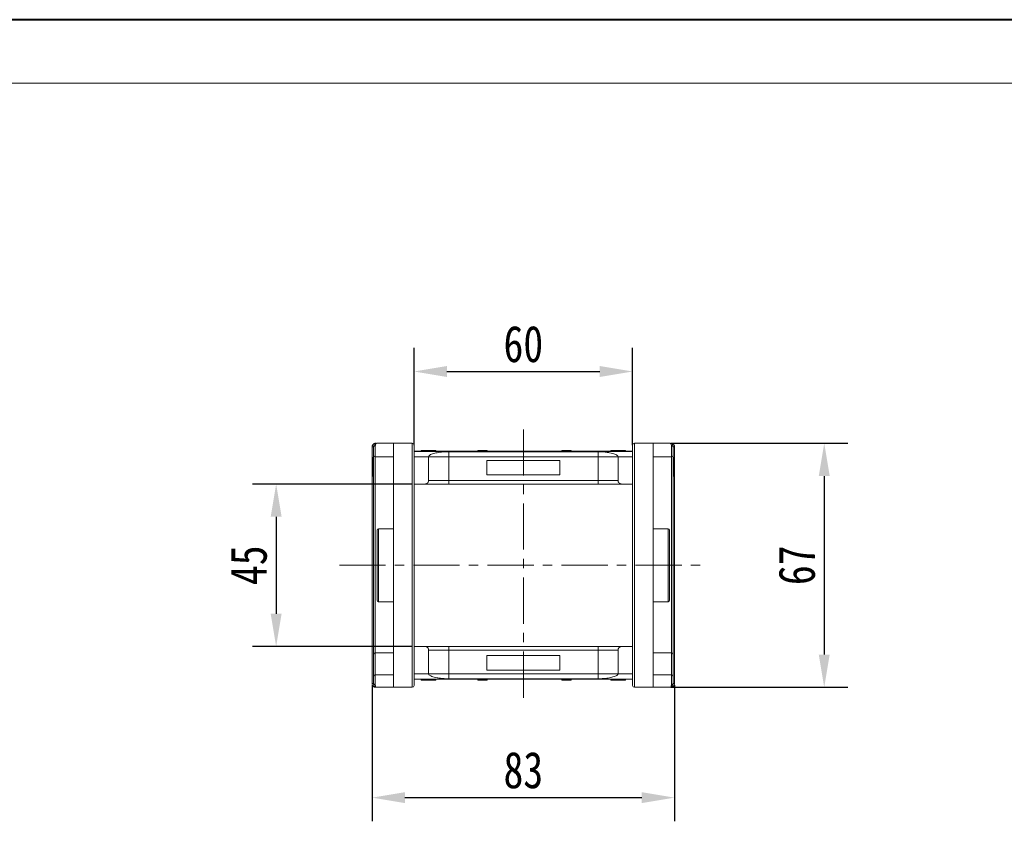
# Model space of a CAD drawing. Header units: millimetres. Extents: x 1675 to 3137, y 343 to 1376.
# Tile 17 of 84: x 2127 to 2397, y 1156 to 1376. Entities that reach past the tile are written whole.
import ezdxf

# ---------------------------------------------------------------- set-up
doc = ezdxf.new("R2010")
doc.units = ezdxf.units.MM
doc.linetypes.add('CENTERX2', pattern=[20.32, 12.7, -2.54, 2.54, -2.54])
doc.styles.get("Standard").update_dxf_attribs({"font": '仿宋_GB2312.ttf', "width": 0.8})
doc.dimstyles.new('副本 ISO-45.1', dxfattribs={"dimtxt": 10, "dimasz": 9, "dimexe": 6.5, "dimexo": 0.625, "dimgap": 2.5, "dimtad": 1, "dimdsep": 46, "dimtxsty": 'Standard', "dimcen": 2.5, "dimadec": 0, "dimazin": 0, "dimtfac": 1, "dimtmove": 0, "dimatfit": 3, "dimfxl": 0, "dimarcsym": 0})

# ---------------------------------------------------------------- blocks, each defined once
blk = doc.blocks.new('*D2418')
at = {"color": 0, "lineweight": -2}
for p, q in [((2234.45, 1248.6), (2190.71, 1248.6)), ((2197.21, 1239.6), (2197.21, 1213)), ((2234.45, 1204), (2190.71, 1204))]:
    blk.add_line(p, q, dxfattribs=at)
at = {"color": 0, "lineweight": 9}
for points in [[(2195.71, 1239.6), (2198.71, 1239.6), (2197.21, 1248.6)], [(2195.71, 1213), (2198.71, 1213), (2197.21, 1204)]]:
    blk.add_solid(points, dxfattribs=at)
at = {"layer": 'Defpoints', "color": 0, "lineweight": 9}
for p in [(2235.07, 1248.6), (2197.21, 1204), (2235.07, 1204)]:
    blk.add_point(p, dxfattribs=at)
at = {"color": 0, "lineweight": 9, "insert": (2189.71, 1226.3), "char_height": 10, "attachment_point": 5, "rotation": 90}
blk.add_mtext('45', dxfattribs=at)
blk = doc.blocks.new('*D2419')
at = {"color": 0, "lineweight": -2}
for p, q in [((2305.58, 1259.8), (2354.18, 1259.8)), ((2347.68, 1250.8), (2347.68, 1201.8)), ((2305.58, 1192.8), (2354.18, 1192.8))]:
    blk.add_line(p, q, dxfattribs=at)
at = {"color": 0, "lineweight": 9}
for points in [[(2346.18, 1250.8), (2349.18, 1250.8), (2347.68, 1259.8)], [(2346.18, 1201.8), (2349.18, 1201.8), (2347.68, 1192.8)]]:
    blk.add_solid(points, dxfattribs=at)
at = {"layer": 'Defpoints', "color": 0, "lineweight": 9}
for p in [(2304.96, 1259.8), (2304.96, 1192.8), (2347.68, 1192.8)]:
    blk.add_point(p, dxfattribs=at)
at = {"color": 0, "lineweight": 9, "insert": (2340.18, 1226.3), "char_height": 10, "attachment_point": 5, "rotation": 90}
blk.add_mtext('67', dxfattribs=at)
blk = doc.blocks.new('*D2420')
at = {"color": 0, "lineweight": -2}
for p, q in [((2235.07, 1259.25), (2235.07, 1285.99)), ((2295.07, 1259.25), (2295.07, 1285.99)), ((2244.07, 1279.49), (2286.07, 1279.49))]:
    blk.add_line(p, q, dxfattribs=at)
at = {"color": 0, "lineweight": 9}
for points in [[(2244.07, 1280.99), (2244.07, 1277.99), (2235.07, 1279.49)], [(2286.07, 1280.99), (2286.07, 1277.99), (2295.07, 1279.49)]]:
    blk.add_solid(points, dxfattribs=at)
at = {"layer": 'Defpoints', "color": 0, "lineweight": 9}
for p in [(2295.07, 1279.49), (2235.07, 1258.62), (2295.07, 1258.62)]:
    blk.add_point(p, dxfattribs=at)
at = {"color": 0, "lineweight": 9, "insert": (2265.07, 1286.99), "char_height": 10, "attachment_point": 5}
blk.add_mtext('60', dxfattribs=at)
blk = doc.blocks.new('*D2421')
at = {"color": 0, "lineweight": -2}
for p, q in [((2223.57, 1193.35), (2223.57, 1156.02)), ((2306.57, 1193.35), (2306.57, 1156.02)), ((2232.57, 1162.52), (2297.57, 1162.52))]:
    blk.add_line(p, q, dxfattribs=at)
at = {"color": 0, "lineweight": 9}
for points in [[(2232.57, 1164.02), (2232.57, 1161.02), (2223.57, 1162.52)], [(2297.57, 1164.02), (2297.57, 1161.02), (2306.57, 1162.52)]]:
    blk.add_solid(points, dxfattribs=at)
at = {"layer": 'Defpoints', "color": 0, "lineweight": 9}
for p in [(2223.57, 1193.98), (2306.57, 1193.98), (2306.57, 1162.52)]:
    blk.add_point(p, dxfattribs=at)
at = {"color": 0, "lineweight": 9, "insert": (2265.07, 1170.02), "char_height": 10, "attachment_point": 5}
blk.add_mtext('83', dxfattribs=at)

msp = doc.modelspace()

# ---------------------------------------------------------------- linework, layer by layer
at = {"color": 7, "lineweight": 40}
msp.add_line((3135.335, 1376.056), (1674.507, 1376.056), dxfattribs=at)
at = {"color": 7, "lineweight": 13}
msp.add_line((3117.944, 1358.665), (1761.462, 1358.665), dxfattribs=at)
at = {"color": 1, "linetype": 'CENTERX2', "lineweight": 13}
for p, q in [((2265.072, 1263.608), (2265.072, 1189.001)), ((2214.57, 1226.304), (2315.574, 1226.304))]:
    msp.add_line(p, q, dxfattribs=at)
at = {"color": 7, "linetype": 'Continuous', "lineweight": 15}
for p, q in [((2229.422, 1259.804), (2224.922, 1259.804)), ((2229.422, 1259.804), (2229.422, 1192.804)), ((2234.572, 1259.804), (2229.422, 1259.804)), ((2234.572, 1259.804), (2234.572, 1192.804)), ((2295.572, 1192.804), (2295.572, 1259.804)), ((2300.722, 1259.804), (2295.572, 1259.804)), ((2300.722, 1192.804), (2300.722, 1259.804)), ((2305.222, 1259.804), (2300.722, 1259.804)), ((2223.572, 1258.802), (2223.572, 1258.805)), ((2223.572, 1258.805), (2223.922, 1258.804)), ((2223.572, 1258.802), (2223.922, 1258.802)), ((2223.572, 1193.806), (2223.572, 1258.802)), ((2224.422, 1259.138), (2224.422, 1256.054)), ((2295.072, 1257.604), (2235.072, 1257.604)), ((2235.072, 1257.56), (2295.072, 1257.56)), ((2237.02, 1257.804), (2237.02, 1257.604)), ((2237.427, 1257.804), (2237.427, 1257.604)), ((2239.045, 1257.804), (2239.045, 1257.604)), ((2240.661, 1257.804), (2240.661, 1257.604)), ((2241.072, 1257.804), (2241.072, 1257.604)), ((2285.572, 1257.473), (2244.572, 1257.473)), ((2244.572, 1257.473), (2244.572, 1256.104)), ((2252.589, 1257.604), (2252.589, 1257.804)), ((2252.589, 1257.804), (2252.816, 1257.804)), ((2252.816, 1257.804), (2252.816, 1257.604)), ((2252.828, 1257.804), (2252.816, 1257.804)), ((2252.828, 1257.604), (2252.828, 1257.804)), ((2252.828, 1257.804), (2252.933, 1257.804)), ((2252.933, 1257.604), (2252.933, 1257.804)), ((2252.933, 1257.804), (2253.415, 1257.804)), ((2253.415, 1257.804), (2253.415, 1257.604)), ((2253.624, 1257.804), (2253.415, 1257.804)), ((2253.624, 1257.604), (2253.624, 1257.804)), ((2253.624, 1257.804), (2255.002, 1257.804)), ((2255.002, 1257.804), (2255.002, 1257.604)), ((2255.142, 1257.804), (2255.002, 1257.804)), ((2255.142, 1257.604), (2255.142, 1257.804)), ((2275.616, 1257.804), (2275.616, 1257.604)), ((2275.62, 1257.804), (2275.616, 1257.804)), ((2275.62, 1257.604), (2275.62, 1257.804)), ((2275.62, 1257.804), (2276.101, 1257.804)), ((2276.101, 1257.604), (2276.101, 1257.804)), ((2276.361, 1257.804), (2276.101, 1257.804)), ((2276.361, 1257.804), (2276.361, 1257.604)), ((2276.432, 1257.804), (2276.361, 1257.804)), ((2276.432, 1257.604), (2276.432, 1257.804)), ((2276.432, 1257.804), (2276.876, 1257.804)), ((2276.876, 1257.604), (2276.876, 1257.804)), ((2276.876, 1257.804), (2277.594, 1257.804)), ((2277.594, 1257.604), (2277.594, 1257.804)), ((2277.594, 1257.804), (2277.945, 1257.804)), ((2277.945, 1257.804), (2277.945, 1257.604)), ((2278.051, 1257.804), (2277.945, 1257.804)), ((2278.051, 1257.604), (2278.051, 1257.804)), ((2278.051, 1257.804), (2278.169, 1257.804)), ((2278.169, 1257.604), (2278.169, 1257.804)), ((2285.572, 1256.104), (2285.572, 1257.473)), ((2289.072, 1257.804), (2289.072, 1257.604)), ((2291.125, 1257.604), (2291.125, 1257.804)), ((2293.123, 1257.804), (2293.123, 1257.604)), ((2305.722, 1256.054), (2305.722, 1259.138)), ((2306.222, 1258.804), (2306.572, 1258.805)), ((2306.222, 1258.802), (2306.572, 1258.802)), ((2306.572, 1258.805), (2306.572, 1258.802)), ((2306.572, 1258.802), (2306.572, 1193.806)), ((2223.922, 1255.868), (2223.722, 1255.868)), ((2224.422, 1256.054), (2229.422, 1256.054)), ((2224.422, 1202.263), (2224.422, 1256.054)), ((2239.072, 1256.104), (2235.072, 1256.104)), ((2239.072, 1256.104), (2244.572, 1256.104)), ((2239.072, 1256.104), (2239.072, 1249.604)), ((2244.572, 1256.104), (2244.572, 1249.604)), ((2244.572, 1256.104), (2285.572, 1256.104)), ((2275.072, 1255.104), (2255.072, 1255.104)), ((2255.072, 1255.104), (2255.072, 1251.104)), ((2275.072, 1251.104), (2275.072, 1255.104)), ((2285.572, 1256.104), (2291.072, 1256.104)), ((2285.572, 1249.604), (2285.572, 1256.104)), ((2291.072, 1256.104), (2295.072, 1256.104)), ((2291.072, 1249.604), (2291.072, 1256.104)), ((2300.722, 1256.054), (2305.722, 1256.054)), ((2305.722, 1256.054), (2305.722, 1202.263)), ((2306.222, 1255.868), (2306.422, 1255.868)), ((2306.222, 1255.804), (2306.422, 1255.804)), ((2306.422, 1255.804), (2306.422, 1252.568)), ((2223.922, 1253.297), (2223.722, 1253.297)), ((2306.422, 1252.568), (2306.222, 1252.568)), ((2306.222, 1252.471), (2306.422, 1252.471)), ((2306.422, 1252.407), (2306.222, 1252.407)), ((2306.422, 1252.471), (2306.422, 1252.407)), ((2223.722, 1250.74), (2223.922, 1250.74)), ((2244.572, 1249.604), (2239.072, 1249.604)), ((2244.572, 1249.604), (2244.572, 1248.604)), ((2285.572, 1249.604), (2244.572, 1249.604)), ((2255.072, 1251.104), (2275.072, 1251.104)), ((2291.072, 1249.604), (2285.572, 1249.604)), ((2285.572, 1249.604), (2285.572, 1248.604)), ((2306.222, 1250.74), (2306.422, 1250.74)), ((2235.072, 1248.604), (2238.072, 1248.604)), ((2244.572, 1248.604), (2285.572, 1248.604)), ((2292.072, 1248.604), (2295.072, 1248.604)), ((2229.422, 1236.304), (2225.272, 1236.304)), ((2225.272, 1236.304), (2225.272, 1226.304)), ((2304.872, 1236.304), (2300.722, 1236.304)), ((2304.872, 1216.304), (2304.872, 1236.304)), ((2225.272, 1226.304), (2225.272, 1216.304)), ((2225.272, 1216.304), (2229.422, 1216.304)), ((2300.722, 1216.304), (2304.872, 1216.304)), ((2238.072, 1204.004), (2235.072, 1204.004)), ((2239.072, 1203.004), (2239.072, 1196.504)), ((2239.072, 1203.004), (2244.572, 1203.004)), ((2244.572, 1204.004), (2244.572, 1203.004)), ((2285.572, 1204.004), (2244.572, 1204.004)), ((2244.572, 1203.004), (2244.572, 1196.504)), ((2244.572, 1203.004), (2285.572, 1203.004)), ((2285.572, 1203.004), (2285.572, 1204.004)), ((2285.572, 1203.004), (2291.072, 1203.004)), ((2285.572, 1196.504), (2285.572, 1203.004)), ((2291.072, 1196.504), (2291.072, 1203.004)), ((2292.072, 1204.004), (2295.072, 1204.004)), ((2223.922, 1195.865), (2223.922, 1201.909)), ((2229.422, 1202.263), (2224.422, 1202.263)), ((2224.422, 1196.218), (2224.422, 1202.263)), ((2275.072, 1201.504), (2255.072, 1201.504)), ((2255.072, 1201.504), (2255.072, 1197.504)), ((2275.072, 1197.504), (2275.072, 1201.504)), ((2305.722, 1202.263), (2300.722, 1202.263)), ((2305.722, 1202.263), (2305.722, 1196.218)), ((2306.222, 1201.909), (2306.222, 1195.865)), ((2255.072, 1197.504), (2275.072, 1197.504)), ((2224.422, 1196.218), (2224.422, 1193.471)), ((2229.422, 1196.218), (2224.422, 1196.218)), ((2235.072, 1196.504), (2239.072, 1196.504)), ((2295.072, 1195.049), (2235.072, 1195.049)), ((2235.072, 1195.004), (2295.072, 1195.004)), ((2237.02, 1194.804), (2237.02, 1195.004)), ((2239.018, 1195.004), (2239.018, 1194.804)), ((2244.572, 1196.504), (2239.072, 1196.504)), ((2241.072, 1194.804), (2241.072, 1195.004)), ((2244.572, 1196.504), (2244.572, 1195.136)), ((2285.572, 1196.504), (2244.572, 1196.504)), ((2244.572, 1195.136), (2285.572, 1195.136)), ((2252.589, 1195.004), (2252.589, 1194.804)), ((2252.707, 1194.804), (2252.589, 1194.804)), ((2252.707, 1195.004), (2252.707, 1194.804)), ((2252.707, 1194.804), (2252.813, 1194.804)), ((2252.813, 1194.804), (2252.813, 1195.004)), ((2253.164, 1194.804), (2252.813, 1194.804)), ((2253.164, 1195.004), (2253.164, 1194.804)), ((2253.882, 1194.804), (2253.164, 1194.804)), ((2253.882, 1195.004), (2253.882, 1194.804)), ((2254.326, 1194.804), (2253.882, 1194.804)), ((2254.326, 1195.004), (2254.326, 1194.804)), ((2254.326, 1194.804), (2254.397, 1194.804)), ((2254.397, 1194.804), (2254.397, 1195.004)), ((2254.397, 1194.804), (2254.657, 1194.804)), ((2254.657, 1195.004), (2254.657, 1194.804)), ((2255.138, 1194.804), (2254.657, 1194.804)), ((2255.138, 1195.004), (2255.138, 1194.804)), ((2255.138, 1194.804), (2255.142, 1194.804)), ((2255.142, 1194.804), (2255.142, 1195.004)), ((2275.616, 1195.004), (2275.616, 1194.804)), ((2275.616, 1194.804), (2275.756, 1194.804)), ((2275.756, 1194.804), (2275.756, 1195.004)), ((2277.135, 1194.804), (2275.756, 1194.804)), ((2277.135, 1195.004), (2277.135, 1194.804)), ((2277.135, 1194.804), (2277.343, 1194.804)), ((2277.343, 1194.804), (2277.343, 1195.004)), ((2277.825, 1194.804), (2277.343, 1194.804)), ((2277.825, 1195.004), (2277.825, 1194.804)), ((2277.93, 1194.804), (2277.825, 1194.804)), ((2277.93, 1195.004), (2277.93, 1194.804)), ((2277.93, 1194.804), (2277.942, 1194.804)), ((2277.942, 1194.804), (2277.942, 1195.004)), ((2278.169, 1194.804), (2277.942, 1194.804)), ((2278.169, 1195.004), (2278.169, 1194.804)), ((2285.572, 1196.504), (2285.572, 1195.136)), ((2291.072, 1196.504), (2285.572, 1196.504)), ((2289.072, 1194.804), (2289.072, 1195.004)), ((2289.483, 1194.804), (2289.483, 1195.004)), ((2295.072, 1196.504), (2291.072, 1196.504)), ((2291.099, 1194.804), (2291.099, 1195.004)), ((2292.717, 1194.804), (2292.717, 1195.004)), ((2293.123, 1194.804), (2293.123, 1195.004)), ((2305.722, 1196.218), (2300.722, 1196.218)), ((2305.722, 1193.471), (2305.722, 1196.218)), ((2223.572, 1193.803), (2223.572, 1193.806)), ((2223.922, 1193.806), (2223.572, 1193.806)), ((2223.922, 1193.804), (2223.572, 1193.803)), ((2224.922, 1192.804), (2229.422, 1192.804)), ((2229.422, 1192.804), (2234.572, 1192.804)), ((2295.572, 1192.804), (2300.722, 1192.804)), ((2300.722, 1192.804), (2305.222, 1192.804)), ((2306.572, 1193.806), (2306.222, 1193.806)), ((2306.572, 1193.803), (2306.222, 1193.804)), ((2306.572, 1193.806), (2306.572, 1193.803))]:
    msp.add_line(p, q, dxfattribs=at)
for centre, radius, start, end in [((2224.601, 1259.648), 0.158, 100.60493, 166.76076), ((2234.572, 1259.304), 0.5, 0, 90), ((2295.572, 1259.304), 0.5, 90, 180), ((2305.543, 1259.648), 0.158, 13.23924, 79.39507), ((2224.352, 1258.7), 0.443, 80.98068, 166.39946), ((2305.791, 1258.7), 0.443, 13.60053, 99.01929), ((2224.392, 1256.525), 0.472, 184.06872, 273.55943), ((2305.751, 1256.525), 0.472, 266.44057, 355.93128), ((2225.272, 1235.954), 0.35, 90, 180), ((2304.872, 1235.954), 0.35, 0, 90), ((2225.272, 1216.654), 0.35, 180, 270), ((2304.872, 1216.654), 0.35, 270, 0), ((2224.359, 1201.821), 0.446, 81.95053, 168.57825), ((2305.784, 1201.821), 0.446, 11.42175, 98.04947), ((2224.359, 1195.777), 0.446, 81.95053, 168.57825), ((2305.784, 1195.777), 0.446, 11.42175, 98.04947), ((2224.352, 1193.908), 0.443, 193.60053, 279.01929), ((2224.601, 1192.96), 0.158, 193.23924, 259.39507), ((2234.572, 1193.304), 0.5, 270, 0), ((2295.572, 1193.304), 0.5, 180, 270), ((2305.543, 1192.96), 0.158, 280.60493, 346.76076), ((2305.791, 1193.908), 0.443, 260.98068, 346.39946)]:
    msp.add_arc(centre, radius, start, end, dxfattribs=at)
for points, knots in [([(2223.572, 1258.805), (2223.579, 1258.896), (2223.592, 1259.061), (2223.695, 1259.305), (2223.841, 1259.501), (2224.025, 1259.648), (2224.207, 1259.741), (2224.394, 1259.794), (2224.516, 1259.801), (2224.572, 1259.803)], [0, 0, 0, 0, 0.172016, 0.3127556, 0.4995985, 0.630391, 0.7580256, 0.8892284, 1, 1, 1, 1]), ([(2223.922, 1258.804), (2223.939, 1258.94), (2223.974, 1259.227), (2224.225, 1259.553), (2224.554, 1259.765), (2224.799, 1259.791), (2224.922, 1259.804)], [0, 0, 0, 0, 0.2343503, 0.4981953, 0.748869, 1, 1, 1, 1]), ([(2224.922, 1259.804), (2224.805, 1259.773), (2224.625, 1259.726), (2224.453, 1259.438), (2224.432, 1259.231), (2224.422, 1259.138)], [0, 0, 0, 0, 0.4984129, 0.772928, 1, 1, 1, 1]), ([(2305.722, 1259.138), (2305.712, 1259.231), (2305.69, 1259.438), (2305.519, 1259.726), (2305.338, 1259.773), (2305.222, 1259.804)], [0, 0, 0, 0, 0.2270634, 0.50158693, 1, 1, 1, 1]), ([(2305.222, 1259.804), (2305.344, 1259.791), (2305.589, 1259.765), (2305.919, 1259.553), (2306.169, 1259.227), (2306.205, 1258.94), (2306.222, 1258.804)], [0, 0, 0, 0, 0.2511309, 0.5018046, 0.7656407, 1, 1, 1, 1]), ([(2305.572, 1259.803), (2305.628, 1259.801), (2305.751, 1259.794), (2305.937, 1259.74), (2306.119, 1259.648), (2306.302, 1259.501), (2306.448, 1259.305), (2306.551, 1259.061), (2306.564, 1258.896), (2306.572, 1258.805)], [0, 0, 0, 0, 0.1117977, 0.2443303, 0.368648, 0.5004012, 0.6872226, 0.8279677, 1, 1, 1, 1]), ([(2223.922, 1256.492), (2223.922, 1256.564), (2223.922, 1256.71), (2223.922, 1257.034), (2223.922, 1257.407), (2223.922, 1257.673), (2223.922, 1257.804)], [0, 0, 0, 0, 0.24551284, 0.5, 0.75448716, 1, 1, 1, 1]), ([(2235.072, 1226.304), (2235.072, 1227.311), (2235.072, 1229.323), (2235.072, 1232.377), (2235.072, 1235.437), (2235.072, 1238.162), (2235.072, 1240.5), (2235.072, 1242.475), (2235.072, 1244.712), (2235.072, 1247.149), (2235.072, 1249.68), (2235.072, 1251.964), (2235.072, 1253.742), (2235.072, 1255.1), (2235.072, 1256.123), (2235.072, 1257.14), (2235.072, 1258.071), (2235.072, 1258.787), (2235.072, 1259.225), (2235.072, 1259.278), (2235.072, 1259.304)], [0, 0, 0, 0, 0.0582421, 0.1164894, 0.178226, 0.2399726, 0.2828875, 0.3257092, 0.368633, 0.4343113, 0.5, 0.5656783, 0.6313669, 0.6742818, 0.7171034, 0.7600273, 0.8217639, 0.8835106, 0.9417527, 1, 1, 1, 1]), ([(2237.427, 1257.804), (2237.377, 1257.804), (2237.275, 1257.804), (2237.159, 1257.804), (2237.076, 1257.804), (2237.038, 1257.804), (2237.023, 1257.804), (2237.021, 1257.804), (2237.02, 1257.804)], [0, 0, 0, 0, 0.1937693, 0.3935642, 0.587886, 0.7891312, 0.8942826, 1, 1, 1, 1]), ([(2239.045, 1257.804), (2238.911, 1257.804), (2238.608, 1257.804), (2238.087, 1257.804), (2237.665, 1257.804), (2237.457, 1257.804), (2237.427, 1257.804)], [0, 0, 0, 0, 0.2366286, 0.5373614, 0.9329864, 1, 1, 1, 1]), ([(2240.661, 1257.804), (2240.607, 1257.804), (2240.497, 1257.804), (2240.265, 1257.804), (2239.97, 1257.804), (2239.638, 1257.804), (2239.329, 1257.804), (2239.139, 1257.804), (2239.045, 1257.804)], [0, 0, 0, 0, 0.118432, 0.2393289, 0.4494336, 0.6641784, 0.8318201, 1, 1, 1, 1]), ([(2244.572, 1257.473), (2244.181, 1257.464), (2243.484, 1257.448), (2242.564, 1257.36), (2241.78, 1257.256), (2241.068, 1257.127), (2240.404, 1256.968), (2239.834, 1256.779), (2239.398, 1256.563), (2239.124, 1256.336), (2239.089, 1256.182), (2239.072, 1256.104)], [0, 0, 0, 0, 0.1253767, 0.2231439, 0.3210442, 0.4226148, 0.5242047, 0.6437825, 0.7633681, 0.8816833, 1, 1, 1, 1]), ([(2241.072, 1257.804), (2241.07, 1257.804), (2241.065, 1257.804), (2241.021, 1257.804), (2240.944, 1257.804), (2240.845, 1257.804), (2240.747, 1257.804), (2240.689, 1257.804), (2240.661, 1257.804)], [0, 0, 0, 0, 0.1926273, 0.3886837, 0.5820134, 0.7832006, 0.8910383, 1, 1, 1, 1]), ([(2291.072, 1256.104), (2291.052, 1256.186), (2291.014, 1256.349), (2290.711, 1256.586), (2290.233, 1256.81), (2289.582, 1257.013), (2288.776, 1257.189), (2287.948, 1257.316), (2287.161, 1257.401), (2286.41, 1257.458), (2285.866, 1257.468), (2285.572, 1257.473)], [0, 0, 0, 0, 0.1245955, 0.2491892, 0.3738223, 0.4984451, 0.6220504, 0.7455895, 0.8257011, 0.9057067, 1, 1, 1, 1]), ([(2291.125, 1257.804), (2290.992, 1257.804), (2290.591, 1257.804), (2290.035, 1257.804), (2289.526, 1257.804), (2289.224, 1257.804), (2289.086, 1257.804), (2289.076, 1257.804), (2289.072, 1257.804)], [0, 0, 0, 0, 0.1423372, 0.4291269, 0.5899433, 0.7512055, 0.9098946, 1, 1, 1, 1]), ([(2293.123, 1257.804), (2293.112, 1257.804), (2293.091, 1257.804), (2292.889, 1257.804), (2292.584, 1257.804), (2292.049, 1257.804), (2291.54, 1257.804), (2291.185, 1257.804), (2291.125, 1257.804)], [0, 0, 0, 0, 0.148288, 0.2977445, 0.4437132, 0.6077915, 0.9347078, 1, 1, 1, 1]), ([(2295.072, 1259.304), (2295.072, 1259.278), (2295.072, 1259.225), (2295.072, 1258.787), (2295.072, 1258.071), (2295.072, 1257.14), (2295.072, 1256.123), (2295.072, 1255.1), (2295.072, 1253.742), (2295.072, 1251.964), (2295.072, 1249.68), (2295.072, 1247.149), (2295.072, 1244.712), (2295.072, 1242.475), (2295.072, 1240.5), (2295.072, 1238.162), (2295.072, 1235.438), (2295.072, 1232.377), (2295.072, 1229.324), (2295.072, 1227.311), (2295.072, 1226.304)], [0, 0, 0, 0, 0.0582421, 0.1164894, 0.178226, 0.2399726, 0.2828875, 0.3257092, 0.368633, 0.4343113, 0.5, 0.5656783, 0.6313669, 0.6742818, 0.7171034, 0.7600273, 0.8217639, 0.8835106, 0.9417527, 1, 1, 1, 1]), ([(2306.222, 1256.492), (2306.222, 1256.564), (2306.222, 1256.71), (2306.222, 1257.034), (2306.222, 1257.407), (2306.222, 1257.673), (2306.222, 1257.804)], [0, 0, 0, 0, 0.24551284, 0.5, 0.75448716, 1, 1, 1, 1]), ([(2223.722, 1255.868), (2223.722, 1255.864), (2223.722, 1255.85), (2223.722, 1255.656), (2223.722, 1255.169), (2223.722, 1254.461), (2223.722, 1253.81), (2223.722, 1253.396), (2223.722, 1253.297)], [0, 0, 0, 0, 0.1013981, 0.3069957, 0.5061443, 0.6852619, 0.9245571, 1, 1, 1, 1]), ([(2223.922, 1201.909), (2223.922, 1202.542), (2223.922, 1203.805), (2223.922, 1205.87), (2223.922, 1208.059), (2223.922, 1210.381), (2223.922, 1212.823), (2223.922, 1215.352), (2223.922, 1217.949), (2223.922, 1220.591), (2223.922, 1223.675), (2223.922, 1227.2), (2223.922, 1230.694), (2223.922, 1233.709), (2223.922, 1236.251), (2223.922, 1238.754), (2223.922, 1241.208), (2223.922, 1243.595), (2223.922, 1245.882), (2223.922, 1248.048), (2223.922, 1250.078), (2223.922, 1252.243), (2223.922, 1254.474), (2223.922, 1255.819), (2223.922, 1256.492)], [0, 0, 0, 0, 0.0411432, 0.0821686, 0.1233154, 0.1653953, 0.2076405, 0.2500186, 0.2923895, 0.3346347, 0.3767218, 0.4383567, 0.5, 0.5411413, 0.5821667, 0.6233154, 0.6653953, 0.7076405, 0.7500186, 0.7923895, 0.8346347, 0.8767218, 0.9383589, 1, 1, 1, 1]), ([(2306.222, 1256.492), (2306.222, 1256.051), (2306.222, 1255.171), (2306.222, 1253.637), (2306.222, 1251.943), (2306.222, 1250.077), (2306.222, 1248.049), (2306.222, 1245.882), (2306.222, 1243.596), (2306.222, 1241.208), (2306.222, 1238.354), (2306.222, 1234.997), (2306.222, 1231.558), (2306.222, 1228.511), (2306.222, 1225.886), (2306.222, 1223.243), (2306.222, 1220.592), (2306.222, 1217.95), (2306.222, 1215.353), (2306.222, 1212.823), (2306.222, 1210.381), (2306.222, 1207.683), (2306.222, 1204.784), (2306.222, 1202.867), (2306.222, 1201.909)], [0, 0, 0, 0, 0.0411432, 0.0821686, 0.1233154, 0.1653953, 0.2076405, 0.2500186, 0.2923895, 0.3346347, 0.3767218, 0.4383567, 0.5, 0.5411413, 0.5821667, 0.6233154, 0.6653953, 0.7076405, 0.7500186, 0.7923895, 0.8346347, 0.8767218, 0.9383589, 1, 1, 1, 1]), ([(2306.422, 1255.837), (2306.422, 1255.842), (2306.422, 1255.855), (2306.422, 1255.866), (2306.422, 1255.868), (2306.422, 1255.868)], [0, 0, 0, 0, 0.2339239, 0.616331, 1, 1, 1, 1]), ([(2223.722, 1253.297), (2223.722, 1253.164), (2223.722, 1252.762), (2223.722, 1252.122), (2223.722, 1251.46), (2223.722, 1250.993), (2223.722, 1250.767), (2223.722, 1250.748), (2223.722, 1250.74)], [0, 0, 0, 0, 0.1018882, 0.3073435, 0.4929627, 0.6786474, 0.8607914, 1, 1, 1, 1]), ([(2306.422, 1250.74), (2306.422, 1250.746), (2306.422, 1250.759), (2306.422, 1250.92), (2306.422, 1251.246), (2306.422, 1251.753), (2306.422, 1252.15), (2306.422, 1252.407)], [0, 0, 0, 0, 0.1552919, 0.3531453, 0.543243, 0.704067, 1, 1, 1, 1]), ([(2239.072, 1249.604), (2239.061, 1249.492), (2239.039, 1249.267), (2238.866, 1248.967), (2238.612, 1248.741), (2238.331, 1248.621), (2238.145, 1248.609), (2238.072, 1248.604)], [0, 0, 0, 0, 0.2146939, 0.4293877, 0.6440816, 0.8587754, 1, 1, 1, 1]), ([(2292.072, 1248.604), (2291.959, 1248.615), (2291.734, 1248.637), (2291.435, 1248.81), (2291.209, 1249.064), (2291.089, 1249.345), (2291.077, 1249.531), (2291.072, 1249.604)], [0, 0, 0, 0, 0.21469386, 0.42938772, 0.64408158, 0.85877544, 1, 1, 1, 1]), ([(2238.072, 1248.604), (2238.093, 1248.604), (2238.136, 1248.604), (2238.498, 1248.604), (2239.098, 1248.604), (2239.943, 1248.604), (2240.812, 1248.604), (2241.577, 1248.604), (2242.358, 1248.604), (2243.359, 1248.604), (2244.175, 1248.604), (2244.572, 1248.604)], [0, 0, 0, 0, 0.11649679, 0.2399717, 0.36857994, 0.49991744, 0.63125493, 0.69561579, 0.7600283, 0.88350321, 1, 1, 1, 1]), ([(2285.572, 1248.604), (2285.968, 1248.604), (2286.785, 1248.604), (2287.996, 1248.604), (2289.161, 1248.604), (2290.201, 1248.604), (2290.906, 1248.604), (2291.353, 1248.604), (2291.708, 1248.604), (2292.008, 1248.604), (2292.051, 1248.604), (2292.072, 1248.604)], [0, 0, 0, 0, 0.1164968, 0.2399717, 0.3685799, 0.4999174, 0.6312549, 0.6956158, 0.7600283, 0.8835032, 1, 1, 1, 1]), ([(2224.922, 1235.954), (2224.922, 1235.94), (2224.922, 1235.912), (2224.922, 1235.681), (2224.922, 1235.33), (2224.922, 1234.887), (2224.922, 1234.391), (2224.922, 1233.808), (2224.922, 1232.918), (2224.922, 1231.886), (2224.922, 1230.751), (2224.922, 1229.591), (2224.922, 1228.105), (2224.922, 1226.893), (2224.922, 1226.304)], [0, 0, 0, 0, 0.0776745, 0.1577414, 0.2400414, 0.3044107, 0.3687452, 0.4344841, 0.5001876, 0.6314541, 0.6958234, 0.7601579, 0.8835661, 1, 1, 1, 1]), ([(2305.222, 1226.304), (2305.222, 1226.697), (2305.222, 1227.493), (2305.222, 1228.688), (2305.222, 1229.78), (2305.222, 1230.751), (2305.222, 1231.6), (2305.222, 1232.4), (2305.222, 1233.386), (2305.222, 1234.224), (2305.222, 1234.888), (2305.222, 1235.414), (2305.222, 1235.859), (2305.222, 1235.923), (2305.222, 1235.954)], [0, 0, 0, 0, 0.07766667, 0.15774142, 0.24004141, 0.3044107, 0.36874521, 0.43448416, 0.50018759, 0.63145414, 0.69582342, 0.76015794, 0.88356614, 1, 1, 1, 1]), ([(2224.922, 1226.304), (2224.922, 1225.912), (2224.922, 1225.115), (2224.922, 1223.921), (2224.922, 1222.829), (2224.922, 1221.858), (2224.922, 1221.009), (2224.922, 1220.209), (2224.922, 1219.223), (2224.922, 1218.384), (2224.922, 1217.721), (2224.922, 1217.195), (2224.922, 1216.75), (2224.922, 1216.685), (2224.922, 1216.654)], [0, 0, 0, 0, 0.07766667, 0.15774142, 0.24004141, 0.3044107, 0.36874521, 0.43448416, 0.50018759, 0.63145414, 0.69582342, 0.76015794, 0.88356614, 1, 1, 1, 1]), ([(2235.072, 1193.304), (2235.072, 1193.331), (2235.072, 1193.384), (2235.072, 1193.822), (2235.072, 1194.538), (2235.072, 1195.469), (2235.072, 1196.485), (2235.072, 1197.508), (2235.072, 1198.867), (2235.072, 1200.644), (2235.072, 1202.929), (2235.072, 1205.46), (2235.072, 1207.896), (2235.072, 1210.134), (2235.072, 1212.109), (2235.072, 1214.446), (2235.072, 1217.171), (2235.072, 1220.231), (2235.072, 1223.285), (2235.072, 1225.298), (2235.072, 1226.304)], [0, 0, 0, 0, 0.0582421, 0.1164894, 0.178226, 0.2399726, 0.2828875, 0.3257092, 0.368633, 0.4343113, 0.5, 0.5656783, 0.6313669, 0.6742818, 0.7171034, 0.7600273, 0.8217639, 0.8835106, 0.9417527, 1, 1, 1, 1]), ([(2295.072, 1226.304), (2295.072, 1225.298), (2295.072, 1223.285), (2295.072, 1220.231), (2295.072, 1217.171), (2295.072, 1214.446), (2295.072, 1212.109), (2295.072, 1210.134), (2295.072, 1207.897), (2295.072, 1205.46), (2295.072, 1202.929), (2295.072, 1200.644), (2295.072, 1198.867), (2295.072, 1197.509), (2295.072, 1196.485), (2295.072, 1195.469), (2295.072, 1194.538), (2295.072, 1193.822), (2295.072, 1193.384), (2295.072, 1193.331), (2295.072, 1193.304)], [0, 0, 0, 0, 0.0582421, 0.1164894, 0.178226, 0.2399726, 0.2828875, 0.3257092, 0.368633, 0.4343113, 0.5, 0.5656783, 0.6313669, 0.6742818, 0.7171034, 0.7600273, 0.8217639, 0.8835106, 0.9417527, 1, 1, 1, 1]), ([(2305.222, 1216.654), (2305.222, 1216.668), (2305.222, 1216.696), (2305.222, 1216.928), (2305.222, 1217.279), (2305.222, 1217.721), (2305.222, 1218.217), (2305.222, 1218.801), (2305.222, 1219.69), (2305.222, 1220.723), (2305.222, 1221.858), (2305.222, 1223.018), (2305.222, 1224.503), (2305.222, 1225.716), (2305.222, 1226.304)], [0, 0, 0, 0, 0.0776745, 0.1577414, 0.2400414, 0.3044107, 0.3687452, 0.4344841, 0.5001876, 0.6314541, 0.6958234, 0.7601579, 0.8835661, 1, 1, 1, 1]), ([(2238.072, 1204.004), (2238.184, 1203.993), (2238.409, 1203.971), (2238.709, 1203.799), (2238.935, 1203.545), (2239.055, 1203.264), (2239.067, 1203.078), (2239.072, 1203.004)], [0, 0, 0, 0, 0.21469386, 0.42938772, 0.64408158, 0.85877544, 1, 1, 1, 1]), ([(2244.572, 1204.004), (2244.175, 1204.004), (2243.359, 1204.004), (2242.147, 1204.004), (2240.982, 1204.004), (2239.943, 1204.004), (2239.237, 1204.004), (2238.79, 1204.004), (2238.436, 1204.004), (2238.136, 1204.004), (2238.093, 1204.004), (2238.072, 1204.004)], [0, 0, 0, 0, 0.11649679, 0.2399717, 0.36857994, 0.49991744, 0.63125493, 0.69561579, 0.7600283, 0.88350321, 1, 1, 1, 1]), ([(2292.072, 1204.004), (2292.051, 1204.004), (2292.007, 1204.004), (2291.646, 1204.004), (2291.046, 1204.004), (2290.201, 1204.004), (2289.331, 1204.004), (2288.567, 1204.004), (2287.786, 1204.004), (2286.785, 1204.004), (2285.968, 1204.004), (2285.572, 1204.004)], [0, 0, 0, 0, 0.1164968, 0.2399717, 0.3685799, 0.4999174, 0.6312549, 0.6956158, 0.7600283, 0.8835032, 1, 1, 1, 1]), ([(2291.072, 1203.004), (2291.083, 1203.117), (2291.105, 1203.342), (2291.277, 1203.641), (2291.531, 1203.867), (2291.812, 1203.987), (2291.998, 1203.999), (2292.072, 1204.004)], [0, 0, 0, 0, 0.21469386, 0.42938772, 0.64408158, 0.85877544, 1, 1, 1, 1]), ([(2237.02, 1194.804), (2237.031, 1194.804), (2237.052, 1194.804), (2237.253, 1194.804), (2237.558, 1194.804), (2238.094, 1194.804), (2238.605, 1194.804), (2238.96, 1194.804), (2239.018, 1194.804)], [0, 0, 0, 0, 0.1482689, 0.2976473, 0.4424214, 0.6078512, 0.9356585, 1, 1, 1, 1]), ([(2239.018, 1194.804), (2239.151, 1194.804), (2239.553, 1194.804), (2240.109, 1194.804), (2240.617, 1194.804), (2240.92, 1194.804), (2241.057, 1194.804), (2241.068, 1194.804), (2241.072, 1194.804)], [0, 0, 0, 0, 0.1423372, 0.4291269, 0.5899433, 0.7512055, 0.9098946, 1, 1, 1, 1]), ([(2239.072, 1196.504), (2239.091, 1196.423), (2239.13, 1196.26), (2239.432, 1196.022), (2239.911, 1195.799), (2240.562, 1195.596), (2241.368, 1195.42), (2242.195, 1195.292), (2242.983, 1195.208), (2243.733, 1195.15), (2244.277, 1195.141), (2244.572, 1195.136)], [0, 0, 0, 0, 0.1245955, 0.2491892, 0.3738223, 0.4984451, 0.6220504, 0.7455895, 0.8257011, 0.9057067, 1, 1, 1, 1]), ([(2285.572, 1195.136), (2285.963, 1195.145), (2286.659, 1195.161), (2287.579, 1195.249), (2288.363, 1195.352), (2289.076, 1195.481), (2289.739, 1195.641), (2290.31, 1195.83), (2290.746, 1196.045), (2291.02, 1196.272), (2291.054, 1196.427), (2291.072, 1196.504)], [0, 0, 0, 0, 0.1253767, 0.2231439, 0.3210442, 0.4226148, 0.5242047, 0.6437825, 0.7633681, 0.8816833, 1, 1, 1, 1]), ([(2289.072, 1194.804), (2289.074, 1194.804), (2289.079, 1194.804), (2289.122, 1194.804), (2289.2, 1194.804), (2289.299, 1194.804), (2289.397, 1194.804), (2289.454, 1194.804), (2289.483, 1194.804)], [0, 0, 0, 0, 0.1926347, 0.388697, 0.5820148, 0.7830443, 0.8909593, 1, 1, 1, 1]), ([(2289.483, 1194.804), (2289.537, 1194.804), (2289.647, 1194.804), (2289.884, 1194.804), (2290.191, 1194.804), (2290.528, 1194.804), (2290.832, 1194.804), (2291.01, 1194.804), (2291.099, 1194.804)], [0, 0, 0, 0, 0.1184406, 0.2393457, 0.4595932, 0.6849248, 0.8422399, 1, 1, 1, 1]), ([(2291.099, 1194.804), (2291.233, 1194.804), (2291.536, 1194.804), (2292.065, 1194.804), (2292.487, 1194.804), (2292.694, 1194.804), (2292.717, 1194.804)], [0, 0, 0, 0, 0.23673076, 0.53755546, 0.94966792, 1, 1, 1, 1]), ([(2292.717, 1194.804), (2292.767, 1194.804), (2292.869, 1194.804), (2292.984, 1194.804), (2293.067, 1194.804), (2293.106, 1194.804), (2293.121, 1194.804), (2293.122, 1194.804), (2293.123, 1194.804)], [0, 0, 0, 0, 0.1937762, 0.3936, 0.5878635, 0.7889077, 0.894169, 1, 1, 1, 1]), ([(2224.572, 1192.805), (2224.515, 1192.808), (2224.392, 1192.814), (2224.206, 1192.868), (2224.024, 1192.961), (2223.841, 1193.108), (2223.695, 1193.304), (2223.592, 1193.548), (2223.579, 1193.713), (2223.572, 1193.803)], [0, 0, 0, 0, 0.1119973, 0.2448439, 0.3691679, 0.5008987, 0.6875333, 0.8281382, 1, 1, 1, 1]), ([(2224.922, 1192.804), (2224.799, 1192.817), (2224.554, 1192.843), (2224.224, 1193.055), (2223.974, 1193.381), (2223.939, 1193.669), (2223.922, 1193.804)], [0, 0, 0, 0, 0.2515188, 0.5017844, 0.7656323, 1, 1, 1, 1]), ([(2224.422, 1193.471), (2224.432, 1193.377), (2224.453, 1193.17), (2224.625, 1192.883), (2224.805, 1192.835), (2224.922, 1192.804)], [0, 0, 0, 0, 0.2270634, 0.5015869, 1, 1, 1, 1]), ([(2306.222, 1193.804), (2306.205, 1193.669), (2306.169, 1193.381), (2305.919, 1193.055), (2305.589, 1192.843), (2305.344, 1192.817), (2305.222, 1192.804)], [0, 0, 0, 0, 0.23435876, 0.49821551, 0.74848117, 1, 1, 1, 1]), ([(2305.222, 1192.804), (2305.338, 1192.835), (2305.519, 1192.883), (2305.69, 1193.17), (2305.712, 1193.377), (2305.722, 1193.471)], [0, 0, 0, 0, 0.4984129, 0.772928, 1, 1, 1, 1]), ([(2306.572, 1193.803), (2306.564, 1193.713), (2306.551, 1193.548), (2306.448, 1193.304), (2306.303, 1193.108), (2306.119, 1192.961), (2305.937, 1192.868), (2305.75, 1192.814), (2305.628, 1192.808), (2305.572, 1192.805)], [0, 0, 0, 0, 0.1718456, 0.312445, 0.4991009, 0.6298393, 0.7575038, 0.8890244, 1, 1, 1, 1])]:
    msp.add_open_spline(points, degree=3, knots=knots, dxfattribs=at)
for points in [[(2223.922, 1257.804), (2223.922, 1257.989), (2223.922, 1258.357), (2223.922, 1258.655), (2223.922, 1258.804)], [(2306.222, 1258.804), (2306.222, 1258.655), (2306.222, 1258.357), (2306.222, 1257.989), (2306.222, 1257.804)], [(2223.922, 1194.804), (2223.922, 1195.003), (2223.922, 1195.4), (2223.922, 1195.71), (2223.922, 1195.865)], [(2223.922, 1193.804), (2223.922, 1193.953), (2223.922, 1194.251), (2223.922, 1194.62), (2223.922, 1194.804)], [(2306.222, 1195.865), (2306.222, 1195.71), (2306.222, 1195.4), (2306.222, 1195.003), (2306.222, 1194.804)], [(2306.222, 1194.804), (2306.222, 1194.62), (2306.222, 1194.251), (2306.222, 1193.953), (2306.222, 1193.804)]]:
    msp.add_open_spline(points, degree=3, dxfattribs=at)

# ---------------------------------------------------------------- dimensions: what is measured, and where the dimension line sits
at = {"color": 5, "lineweight": 9}
for base, p1, p2, picture, middle in [((2295.072, 1279.49), (2235.072, 1258.622), (2295.072, 1258.622), '*D2420', (2265.072, 1286.99)), ((2306.572, 1162.521), (2223.572, 1193.979), (2306.572, 1193.979), '*D2421', (2265.072, 1170.021))]:
    dim = msp.add_linear_dim(base=base, p1=p1, p2=p2, dimstyle='副本 ISO-45.1', dxfattribs=at)
    dim.commit()
    dim.dimension.update_dxf_attribs({"geometry": picture, "text_midpoint": middle})
dim = msp.add_linear_dim(base=(2347.682, 1192.804), p1=(2304.959, 1259.804), p2=(2304.959, 1192.804), angle=90, dimstyle='副本 ISO-45.1', dxfattribs=at)
dim.commit()
dim.dimension.update_dxf_attribs({"geometry": '*D2419', "text_midpoint": (2340.182, 1226.304)})
dim = msp.add_linear_dim(base=(2197.215, 1204.004), p1=(2235.072, 1248.604), p2=(2235.072, 1204.004), angle=90, text='45', dimstyle='副本 ISO-45.1', dxfattribs=at)
dim.commit()
dim.dimension.update_dxf_attribs({"geometry": '*D2418', "text_midpoint": (2189.715, 1226.304)})

doc.saveas('drawing.dxf')
